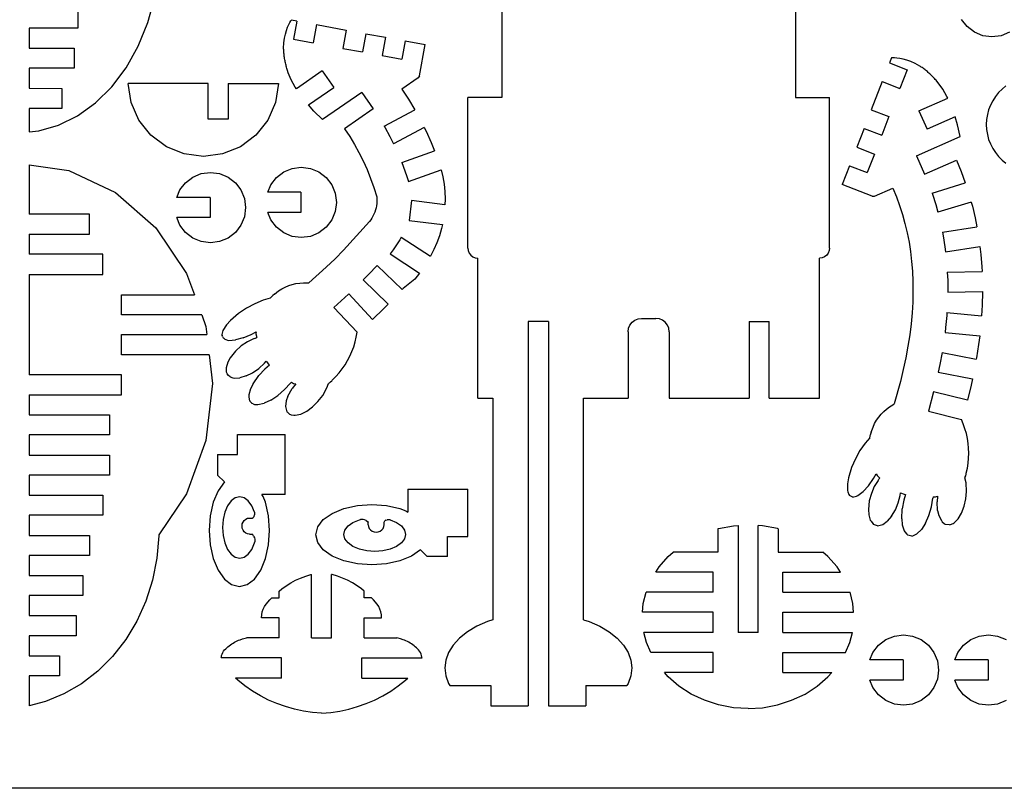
# Model space of a CAD drawing. Extents: x -2556 to 3065, y -2153 to 1951.
# Tile 3 of 10: x -1007 to 759, y -2153 to -774. Entities that reach past the tile are written whole.
import ezdxf

# ---------------------------------------------------------------- set-up
doc = ezdxf.new("R2010")
doc.units = 0
doc.header["$MEASUREMENT"] = 0
doc.layers.get('0').update_dxf_attribs({"linetype": 'CONTINUOUS'})

msp = doc.modelspace()

# ---------------------------------------------------------------- linework, layer by layer
for p, q in [((-142.3, -670), (-142.3, -913.9)), ((384.6, -670.3), (384.6, -913.9)), ((-777, -779.2), (-764.3, -733.9)), ((-902.5, -753.4), (-902.5, -789.4)), ((-522.3, -779.3), (-520.7, -776.6)), ((-520.7, -776.6), (-519.6, -774.9)), ((-509.9, -776.7), (-519.6, -774.9)), ((-509.9, -776.7), (-516, -809.5)), ((692.2, -786.8), (682.2, -773.7)), ((-902.5, -789.4), (-989.8, -789.4)), ((-989.8, -789.4), (-989.8, -825.4)), ((-794.5, -821.6), (-777, -779.2)), ((-530.4, -800.2), (-528.5, -793.6)), ((-528.5, -793.6), (-526.4, -787.9)), ((-526.4, -787.9), (-524.2, -783.1)), ((-524.2, -783.1), (-522.3, -779.3)), ((-474.5, -783.2), (-480.6, -816)), ((-474.5, -783.2), (-421.4, -792.9)), ((-421.4, -792.9), (-427.4, -825.8)), ((705.3, -796.8), (692.2, -786.8)), ((-533.2, -816.1), (-532.1, -807.7)), ((-532.1, -807.7), (-530.4, -800.2)), ((-516, -809.5), (-480.6, -816)), ((-386.2, -799.4), (-392.2, -832.2)), ((-386.2, -799.4), (-350.6, -805.9)), ((-350.6, -805.9), (-356.6, -838.8)), ((720.5, -803.1), (705.3, -796.8)), ((736.8, -805.3), (720.5, -803.1)), ((753.2, -803.1), (736.8, -805.3)), ((768.4, -796.8), (753.2, -803.1)), ((-989.8, -825.4), (-909.4, -825.4)), ((-909.4, -825.4), (-909.4, -861.4)), ((-816.3, -860.4), (-794.5, -821.6)), ((-533.6, -825.3), (-533.2, -816.1)), ((-533.6, -826.6), (-533.6, -825.3)), ((-533.3, -828.6), (-533.6, -826.6)), ((-533.4, -830.5), (-533.3, -828.6)), ((-427.4, -825.8), (-392.2, -832.2)), ((-315.4, -812.4), (-321.5, -845.2)), ((-315.4, -812.4), (-279.8, -818.9)), ((-290.1, -875.2), (-279.8, -818.9)), ((-533.2, -832.5), (-533.4, -830.5)), ((-533.1, -834.4), (-533.2, -832.5)), ((-532.9, -836.3), (-533.1, -834.4)), ((-532.6, -838.3), (-532.9, -836.3)), ((-532.4, -840.2), (-532.6, -838.3)), ((-532.1, -842.2), (-532.4, -840.2)), ((-531.8, -844.1), (-532.1, -842.2)), ((-531.5, -846.1), (-531.8, -844.1)), ((-531.1, -848), (-531.5, -846.1)), ((-356.6, -838.8), (-321.5, -845.2)), ((556.4, -843), (553, -851.9)), ((557.1, -842.9), (556.4, -843)), ((559.1, -842.9), (557.1, -842.9)), ((562.3, -843), (559.1, -842.9)), ((566.5, -843.3), (562.3, -843)), ((571.7, -844), (566.5, -843.3)), ((577.7, -845.2), (571.7, -844)), ((584.3, -847), (577.7, -845.2)), ((591.6, -849.5), (584.3, -847)), ((-909.4, -861.4), (-989.8, -861.4)), ((-989.8, -861.4), (-989.8, -897.4)), ((-842, -894.6), (-816.3, -860.4)), ((-530.7, -850), (-531.1, -848)), ((-530.3, -851.9), (-530.7, -850)), ((-529.8, -853.8), (-530.3, -851.9)), ((-529.3, -855.8), (-529.8, -853.8)), ((-528.8, -857.7), (-529.3, -855.8)), ((-528.3, -859.7), (-528.8, -857.7)), ((-527.7, -861.6), (-528.3, -859.7)), ((-527.2, -863.7), (-527.7, -861.6)), ((-526.7, -865.6), (-527.2, -863.7)), ((553, -851.9), (584.7, -864.2)), ((584.7, -864.2), (571.7, -897.7)), ((599.3, -853), (591.6, -849.5)), ((607.3, -857.4), (599.3, -853)), ((608.5, -858.1), (607.3, -857.4)), ((610.1, -859.4), (608.5, -858.1)), ((611.7, -860.3), (610.1, -859.4)), ((613.3, -861.5), (611.7, -860.3)), ((614.8, -862.6), (613.3, -861.5)), ((616.4, -863.8), (614.8, -862.6)), ((617.9, -865), (616.4, -863.8)), ((619.5, -866.3), (617.9, -865)), ((-525.4, -869.4), (-526.7, -865.6)), ((-519.9, -882), (-525.4, -869.4)), ((-512.7, -895.2), (-519.9, -882)), ((-464.2, -866.2), (-510.7, -898.3)), ((-464.2, -866.2), (-443.8, -895.9)), ((-292.2, -878.8), (-321.5, -899)), ((-290.1, -875.2), (-292.2, -878.8)), ((621, -867.5), (619.5, -866.3)), ((622.5, -868.8), (621, -867.5)), ((623.9, -870.1), (622.5, -868.8)), ((625.4, -871.5), (623.9, -870.1)), ((626.9, -872.8), (625.4, -871.5)), ((628.3, -874.2), (626.9, -872.8)), ((629.7, -875.6), (628.3, -874.2)), ((631.1, -877), (629.7, -875.6)), ((632.5, -878.5), (631.1, -877)), ((633.9, -879.9), (632.5, -878.5)), ((635.2, -881.4), (633.9, -879.9)), ((636.7, -883), (635.2, -881.4)), ((-989.8, -897.4), (-931.5, -897.7)), ((-931.5, -897.7), (-931.5, -933.7)), ((-871.1, -923.6), (-842, -894.6)), ((-669.2, -888.5), (-812.3, -888.5)), ((-806.9, -922.7), (-812.3, -888.5)), ((-669.2, -952.5), (-669.2, -888.5)), ((-633.2, -888.5), (-542.7, -888.5)), ((-633.2, -888.5), (-633.2, -952.5)), ((-542.7, -888.5), (-548.1, -922.7)), ((-510.7, -898.3), (-512.7, -895.2)), ((-489, -927.1), (-443.8, -895.9)), ((-321.5, -899), (-309.5, -917.1)), ((540, -885.4), (520.4, -935.8)), ((540, -885.4), (571.7, -897.7)), ((638.1, -884.4), (636.7, -883)), ((640.6, -887.5), (638.1, -884.4)), ((648.5, -898.8), (640.6, -887.5)), ((656, -911.9), (648.5, -898.8)), ((755, -898.8), (748.7, -905.1)), ((761.9, -893.2), (755, -898.8)), ((-393.3, -904.8), (-463.7, -953.4)), ((-393.3, -904.8), (-372.8, -934.4)), ((-309.5, -917.1), (-298.3, -935.7)), ((-203.4, -1183.9), (-203.4, -913.9)), ((-142.3, -913.9), (-203.4, -913.9)), ((384.6, -913.9), (445.7, -913.9)), ((445.7, -1183.9), (445.7, -913.9)), ((605.9, -938), (657.5, -915.2)), ((657.5, -915.2), (656, -911.9)), ((743, -912.1), (738.2, -919.6)), ((748.7, -905.1), (743, -912.1)), ((-931.5, -933.7), (-989.8, -933.7)), ((-989.8, -933.7), (-989.8, -975.6)), ((-903.1, -946.7), (-871.1, -923.6)), ((-793, -954.3), (-806.9, -922.7)), ((-548.1, -922.7), (-562, -954.3)), ((-479.3, -938.1), (-489, -927.1)), ((-372.8, -934.4), (-424.2, -969.8)), ((-353.4, -965.1), (-298.3, -935.7)), ((520.4, -935.8), (552.1, -948.1)), ((730.9, -936), (728.6, -944.6)), ((734.1, -927.6), (730.9, -936)), ((738.2, -919.6), (734.1, -927.6)), ((-937.2, -963.7), (-903.1, -946.7)), ((-633.2, -952.5), (-669.2, -952.5)), ((-463.7, -953.4), (-479.3, -938.1)), ((552.1, -948.1), (539.2, -981.5)), ((605.9, -938), (620.4, -970.9)), ((670.7, -948.7), (620.4, -970.9)), ((675, -962.8), (670.7, -948.7)), ((727.2, -953.5), (726.7, -962.4)), ((728.6, -944.6), (727.2, -953.5)), ((-972.7, -973.9), (-937.2, -963.7)), ((-771.5, -981.4), (-793, -954.3)), ((-562, -954.3), (-583.5, -981.4)), ((-424.2, -969.8), (-415, -983.7)), ((-353.4, -965.1), (-352.3, -966.9)), ((-352.3, -966.9), (-343.1, -983.7)), ((-281.4, -967.6), (-336.6, -996.9)), ((-281.4, -967.6), (-278, -974.3)), ((507.5, -969.2), (494.4, -1002.9)), ((507.5, -969.2), (539.2, -981.5)), ((679.6, -983.5), (675, -962.8)), ((726.7, -962.4), (727.2, -971.4)), ((-989.8, -975.6), (-972.7, -973.9)), ((-743.8, -1002.1), (-771.5, -981.4)), ((-583.5, -981.4), (-611.2, -1002.1)), ((-415, -983.7), (-406.4, -998)), ((-343.1, -983.7), (-336.6, -996.9)), ((-278, -974.3), (-269.1, -994.3)), ((601.5, -1018.6), (679.8, -984)), ((679.8, -984), (679.6, -983.5)), ((727.2, -971.4), (728.6, -980.2)), ((728.6, -980.2), (730.9, -988.9)), ((730.9, -988.9), (734.1, -997.2)), ((-711.8, -1015.1), (-743.8, -1002.1)), ((-611.2, -1002.1), (-643.2, -1015.1)), ((-406.4, -998), (-398.4, -1012.7)), ((-269.1, -994.3), (-263, -1009.3)), ((494.4, -1002.9), (526.1, -1015.2)), ((734.1, -997.2), (738.2, -1005.2)), ((738.2, -1005.2), (743.1, -1012.7)), ((-677.5, -1019.6), (-711.8, -1015.1)), ((-643.2, -1015.1), (-677.5, -1019.6)), ((-398.4, -1012.7), (-390.9, -1027.7)), ((-321.8, -1030.3), (-263, -1009.3)), ((526.1, -1015.2), (513.2, -1048.5)), ((601.5, -1018.6), (616.1, -1051.5)), ((743.1, -1012.7), (748.7, -1019.7)), ((748.7, -1019.7), (755.1, -1026)), ((-989.8, -1034.4), (-919, -1045)), ((-989.8, -1034.4), (-989.8, -1123.1)), ((-533.5, -1047.2), (-518.2, -1040.9)), ((-518.2, -1040.9), (-501.9, -1038.8)), ((-501.9, -1038.8), (-485.6, -1040.9)), ((-485.6, -1040.9), (-470.3, -1047.2)), ((-390.9, -1027.7), (-383.9, -1043.2)), ((-321.8, -1030.3), (-319.2, -1036.9)), ((-319.2, -1036.9), (-312.5, -1055.5)), ((481.5, -1036.3), (468.4, -1070)), ((481.5, -1036.3), (513.2, -1048.5)), ((616.1, -1051.5), (673.2, -1026.3)), ((673.2, -1026.3), (681.5, -1046.4)), ((755.1, -1026), (762, -1031.6)), ((-919, -1045), (-835.1, -1084.4)), ((-709.5, -1066.6), (-696.4, -1056.6)), ((-696.4, -1056.6), (-681.2, -1050.3)), ((-681.2, -1050.3), (-664.8, -1048.1)), ((-664.8, -1048.1), (-648.5, -1050.3)), ((-648.5, -1050.3), (-633.3, -1056.6)), ((-633.3, -1056.6), (-620.2, -1066.6)), ((-556.6, -1070.3), (-546.5, -1057.2)), ((-546.5, -1057.2), (-533.5, -1047.2)), ((-470.3, -1047.2), (-457.3, -1057.2)), ((-457.3, -1057.2), (-447.2, -1070.3)), ((-383.9, -1043.2), (-377.5, -1059.1)), ((-377.5, -1059.1), (-371.7, -1075.4)), ((-312.5, -1055.5), (-309.8, -1064.2)), ((-309.8, -1064.2), (-250.9, -1043.3)), ((-250.9, -1043.3), (-247.9, -1056.3)), ((-247.9, -1056.3), (-245.7, -1069.4)), ((681.5, -1046.4), (689.1, -1066.8)), ((-719.5, -1079.7), (-709.5, -1066.6)), ((-620.2, -1066.6), (-610.2, -1079.7)), ((-562.2, -1083.9), (-556.6, -1070.3)), ((-447.2, -1070.3), (-440.9, -1085.5)), ((-371.7, -1075.4), (-366.4, -1092.1)), ((-245.7, -1069.4), (-244.4, -1082.7)), ((522.3, -1091), (468.4, -1070)), ((526.4, -1091), (559, -1076.7)), ((559, -1076.7), (565.4, -1092.1)), ((629.4, -1085.3), (689.1, -1066.8)), ((-835.1, -1084.4), (-763, -1147.3)), ((-725.1, -1093.3), (-719.5, -1079.7)), ((-665.5, -1093.3), (-725.1, -1093.3)), ((-665.5, -1093.3), (-665.5, -1129.3)), ((-610.2, -1079.7), (-603.9, -1094.9)), ((-603.9, -1094.9), (-601.7, -1111.3)), ((-502.6, -1083.9), (-562.2, -1083.9)), ((-502.6, -1083.9), (-502.6, -1119.9)), ((-440.9, -1085.5), (-438.8, -1101.9)), ((-366.4, -1092.1), (-366.2, -1096.1)), ((-244.4, -1082.7), (-243.9, -1096.1)), ((522.3, -1091), (526.4, -1091)), ((565.4, -1092.1), (571.2, -1107.7)), ((629.4, -1085.3), (630.1, -1087.2)), ((630.1, -1087.2), (636.1, -1105.5)), ((-601.7, -1111.3), (-603.9, -1127.6)), ((-438.8, -1101.9), (-440.9, -1118.2)), ((-367.8, -1111.8), (-368.8, -1115.6)), ((-367, -1107.9), (-367.8, -1111.8)), ((-366.5, -1104), (-367, -1107.9)), ((-366.2, -1100), (-366.5, -1104)), ((-366.2, -1096.1), (-366.2, -1100)), ((-304.2, -1098.5), (-308.7, -1134.2)), ((-244.2, -1106.2), (-304.2, -1098.5)), ((-243.9, -1096.1), (-244.2, -1106.2)), ((571.2, -1107.7), (576.3, -1123.6)), ((636.1, -1105.5), (640, -1119.7)), ((699.7, -1101.3), (640, -1119.7)), ((699.7, -1101.3), (701.7, -1108.5)), ((701.7, -1108.5), (706.8, -1129.8)), ((-881.8, -1123.1), (-989.8, -1123.1)), ((-881.8, -1159.1), (-881.8, -1123.1)), ((-719.5, -1142.8), (-725.1, -1129.3)), ((-665.5, -1129.3), (-725.1, -1129.3)), ((-603.9, -1127.6), (-610.2, -1142.8)), ((-502.6, -1119.9), (-562.2, -1119.9)), ((-556.6, -1133.4), (-562.2, -1119.9)), ((-440.9, -1118.2), (-447.2, -1133.4)), ((-375.2, -1130), (-377.3, -1133.3)), ((-373.3, -1126.5), (-375.2, -1130)), ((-371.6, -1123), (-373.3, -1126.5)), ((-370.1, -1119.3), (-371.6, -1123)), ((-368.8, -1115.6), (-370.1, -1119.3)), ((576.3, -1123.6), (580.9, -1139.8)), ((706.8, -1129.8), (709.9, -1145.7)), ((-763, -1147.3), (-707.7, -1229.2)), ((-709.5, -1155.9), (-719.5, -1142.8)), ((-610.2, -1142.8), (-620.2, -1155.9)), ((-546.5, -1146.5), (-556.6, -1133.4)), ((-533.5, -1156.6), (-546.5, -1146.5)), ((-457.3, -1146.5), (-470.3, -1156.6)), ((-447.2, -1133.4), (-457.3, -1146.5)), ((-379.7, -1136.5), (-426, -1187.9)), ((-377.3, -1133.3), (-379.7, -1136.5)), ((-308.7, -1134.2), (-248.9, -1141.9)), ((-248.9, -1141.9), (-250.5, -1148.9)), ((580.9, -1139.8), (584.8, -1156.3)), ((648.2, -1155.3), (709.9, -1145.7)), ((-989.8, -1159.1), (-989.8, -1195.1)), ((-989.8, -1159.1), (-881.8, -1159.1)), ((-696.4, -1165.9), (-709.5, -1155.9)), ((-620.2, -1155.9), (-633.3, -1165.9)), ((-518.2, -1162.9), (-533.5, -1156.6)), ((-501.9, -1165), (-518.2, -1162.9)), ((-485.6, -1162.9), (-501.9, -1165)), ((-470.3, -1156.6), (-485.6, -1162.9)), ((-322.6, -1164.4), (-325.4, -1169.1)), ((-322.6, -1164.4), (-270.3, -1198.4)), ((-254.3, -1161.7), (-258.8, -1174.3)), ((-250.5, -1148.9), (-254.3, -1161.7)), ((584.8, -1156.3), (588.1, -1173.1)), ((648.2, -1155.3), (649.6, -1162.2)), ((649.6, -1162.2), (652.6, -1181.7)), ((-681.2, -1172.2), (-696.4, -1165.9)), ((-664.8, -1174.4), (-681.2, -1172.2)), ((-648.5, -1172.2), (-664.8, -1174.4)), ((-633.3, -1165.9), (-648.5, -1172.2)), ((-325.4, -1169.1), (-337.2, -1187.2)), ((-258.8, -1174.3), (-264.2, -1186.5)), ((588.1, -1173.1), (590.8, -1190.2)), ((652.6, -1181.7), (653.7, -1190.9)), ((653.7, -1190.9), (715.4, -1181.3)), ((715.4, -1181.3), (717.1, -1195.3)), ((-857.8, -1195.1), (-989.8, -1195.1)), ((-857.8, -1231.1), (-857.8, -1195.1)), ((-426, -1187.9), (-441.1, -1203.1)), ((-337.2, -1187.2), (-342.2, -1194.5)), ((-342.2, -1194.5), (-289.9, -1228.6)), ((-264.2, -1186.5), (-270.3, -1198.4)), ((-203.4, -1183.9), (-202.8, -1188.5)), ((-202.8, -1188.5), (-201, -1192.9)), ((-201, -1192.9), (-198.1, -1196.6)), ((-198.1, -1196.6), (-194.4, -1199.5)), ((-194.4, -1199.5), (-190, -1201.3)), ((436.7, -1199.5), (432.4, -1201.3)), ((440.5, -1196.6), (436.7, -1199.5)), ((443.3, -1192.9), (440.5, -1196.6)), ((445.1, -1188.5), (443.3, -1192.9)), ((445.7, -1183.9), (445.1, -1188.5)), ((590.8, -1190.2), (592.8, -1207.7)), ((717.1, -1195.3), (718.9, -1217.7)), ((-457.1, -1218.3), (-488.2, -1246.4)), ((-441.1, -1203.1), (-457.1, -1218.3)), ((-365.9, -1215.1), (-381.1, -1231.2)), ((-365.9, -1215.1), (-320.9, -1258.3)), ((-190, -1201.3), (-185.4, -1201.9)), ((-185.4, -1453.3), (-185.4, -1201.9)), ((432.4, -1201.3), (427.7, -1201.9)), ((427.7, -1453.3), (427.7, -1201.9)), ((592.8, -1207.7), (594.3, -1225.5)), ((718.9, -1217.7), (719.2, -1225.7)), ((-989.8, -1231.1), (-857.8, -1231.1)), ((-989.8, -1231.1), (-989.8, -1411.1)), ((-707.7, -1229.2), (-693.6, -1267.8)), ((-381.1, -1231.2), (-390.8, -1241.1)), ((-289.9, -1228.6), (-298.4, -1239.4)), ((594.3, -1225.5), (595.1, -1243.6)), ((656.8, -1227.1), (719.2, -1225.7)), ((656.8, -1227.1), (657.5, -1242)), ((-530.7, -1253.9), (-524.4, -1251.3)), ((-524.4, -1251.3), (-518, -1249.2)), ((-518, -1249.2), (-511.4, -1247.6)), ((-511.4, -1247.6), (-504.7, -1246.6)), ((-504.7, -1246.6), (-497.9, -1246.1)), ((-497.9, -1246.1), (-491.1, -1246.2)), ((-491.1, -1246.2), (-488.2, -1246.4)), ((-390.8, -1241.1), (-345.8, -1284.3)), ((-298.4, -1239.4), (-319.3, -1256.6)), ((595.1, -1243.6), (595.2, -1262.1)), ((657.5, -1242), (657.6, -1262.6)), ((-824.5, -1303.8), (-824.5, -1267.8)), ((-824.5, -1267.8), (-693.6, -1267.8)), ((-557.7, -1274), (-553.3, -1269.6)), ((-553, -1269.1), (-553.3, -1269.6)), ((-550, -1266.5), (-553, -1269.1)), ((-550, -1266.5), (-542.5, -1260.6)), ((-542.5, -1260.6), (-536.7, -1257)), ((-536.7, -1257), (-530.7, -1253.9)), ((-417.1, -1266.5), (-443.6, -1290.3)), ((-416.8, -1266), (-417.1, -1266.5)), ((-374.1, -1311.7), (-416.8, -1266)), ((-319.3, -1256.6), (-320.9, -1258.3)), ((595.2, -1262.1), (594.7, -1280.9)), ((657.6, -1263.1), (720, -1261.7)), ((657.6, -1262.6), (657.6, -1263.1)), ((720, -1263.2), (719.4, -1286.3)), ((720, -1261.7), (720, -1263.2)), ((-585.1, -1283.6), (-600.1, -1291.7)), ((-570.3, -1277.4), (-585.1, -1283.6)), ((-557.7, -1274), (-570.3, -1277.4)), ((-345.8, -1284.3), (-353.8, -1292.3)), ((594.7, -1280.9), (593.6, -1300.1)), ((719.4, -1286.3), (718.3, -1305.3)), ((-680.5, -1303.8), (-824.5, -1303.8)), ((-680.5, -1303.8), (-673, -1324.5)), ((-614.3, -1301.1), (-628.8, -1313.6)), ((-600.1, -1291.7), (-614.3, -1301.1)), ((-443.6, -1290.3), (-401.8, -1334.7)), ((-353.8, -1292.3), (-374.1, -1311.7)), ((593.6, -1300.1), (591.8, -1319.7)), ((655.8, -1304.9), (653.8, -1326.4)), ((656.1, -1299.4), (655.8, -1304.9)), ((656.1, -1299.4), (718.3, -1305.3)), ((-673, -1324.5), (-671.3, -1339.1)), ((-636.3, -1321.7), (-642.5, -1331.6)), ((-628.8, -1313.6), (-636.3, -1321.7)), ((-58.8, -1315.5), (-94.8, -1315.5)), ((-94.8, -1315.5), (-94.8, -2004.6)), ((-58.8, -1315.5), (-58.8, -2004.6)), ((85.1, -1327.7), (87.5, -1321.9)), ((87.5, -1321.9), (91.3, -1316.9)), ((91.3, -1316.9), (96.3, -1313.1)), ((96.3, -1313.1), (102.1, -1310.7)), ((102.1, -1310.7), (108.3, -1309.9)), ((108.3, -1309.9), (134, -1309.9)), ((140.3, -1310.7), (134, -1309.9)), ((146, -1313.1), (140.3, -1310.7)), ((151, -1316.9), (146, -1313.1)), ((154.8, -1321.9), (151, -1316.9)), ((157.2, -1327.7), (154.8, -1321.9)), ((301.2, -1315.5), (337.2, -1315.5)), ((301.2, -1315.5), (301.2, -1453.3)), ((337.2, -1453.3), (337.2, -1315.5)), ((591.8, -1319.7), (589.3, -1339.6)), ((-824.5, -1375.1), (-824.5, -1339.1)), ((-824.5, -1339.1), (-671.3, -1339.1)), ((-643.3, -1334.1), (-644.3, -1339)), ((-644.3, -1339), (-644, -1340.7)), ((-643.4, -1342.3), (-644, -1340.7)), ((-642.5, -1331.6), (-643.3, -1334.1)), ((-606.4, -1344.9), (-591.6, -1338.7)), ((-591.6, -1338.7), (-583.1, -1334.1)), ((-583.1, -1334.1), (-583.3, -1337.8)), ((-583.3, -1337.8), (-581.9, -1344.5)), ((-403.3, -1343.5), (-401.8, -1334.7)), ((84.3, -1333.9), (85.1, -1327.7)), ((84.3, -1333.9), (84.3, -1453.3)), ((158, -1333.9), (157.2, -1327.7)), ((158, -1333.9), (158, -1453.3)), ((589.3, -1339.6), (586.1, -1359.9)), ((653.8, -1326.4), (652.7, -1335.2)), ((652.7, -1335.2), (714.9, -1341.1)), ((714.9, -1341.1), (712.9, -1356.9)), ((-643.4, -1342.3), (-642, -1344.6)), ((-642, -1344.6), (-641.1, -1345.6)), ((-641.1, -1345.6), (-639, -1347.2)), ((-639, -1347.2), (-637.5, -1348.1)), ((-637.5, -1348.1), (-634.3, -1349)), ((-634.3, -1349), (-631.7, -1349.5)), ((-631.7, -1349.5), (-620.1, -1348.6)), ((-606.4, -1344.9), (-620.1, -1348.6)), ((-609.6, -1359.5), (-619.7, -1368.6)), ((-598.3, -1351.8), (-609.6, -1359.5)), ((-586.7, -1346), (-598.3, -1351.8)), ((-586.7, -1346), (-584.2, -1345.2)), ((-584.2, -1345.2), (-581.9, -1344.5)), ((-407.9, -1360.9), (-405.3, -1352.3)), ((-405.3, -1352.3), (-403.3, -1343.5)), ((712.9, -1356.9), (709.2, -1380.9)), ((-667.1, -1375.1), (-824.5, -1375.1)), ((-667.1, -1375.1), (-661.1, -1426.8)), ((-619.7, -1368.6), (-629.4, -1380.7)), ((-418.8, -1385.5), (-414.6, -1377.5)), ((-414.6, -1377.5), (-411, -1369.3)), ((-411, -1369.3), (-407.9, -1360.9)), ((586.1, -1359.9), (582.3, -1380.6)), ((647.5, -1371.1), (643.5, -1392.9)), ((647.5, -1371.1), (708.8, -1383.1)), ((-633.9, -1388.7), (-636.8, -1398.5)), ((-629.4, -1380.7), (-633.9, -1388.7)), ((-578, -1399.6), (-567.8, -1390.5)), ((-567.8, -1390.5), (-564.7, -1386.8)), ((-559, -1393.9), (-567.1, -1400.8)), ((-564.7, -1386.8), (-560.6, -1391.9)), ((-560.6, -1391.9), (-559, -1393.9)), ((-428.5, -1400.5), (-423.4, -1393.1)), ((-423.4, -1393.1), (-418.8, -1385.5)), ((582.3, -1380.6), (577.8, -1401.7)), ((643.5, -1392.9), (640.6, -1406.4)), ((709.2, -1380.9), (708.8, -1383.1)), ((-824.5, -1411.1), (-989.8, -1411.1)), ((-824.5, -1447.1), (-824.5, -1411.1)), ((-636.8, -1398.5), (-636.8, -1401)), ((-636.8, -1401), (-636.4, -1405.9)), ((-636.4, -1405.9), (-635, -1409.3)), ((-632.3, -1412.7), (-635, -1409.3)), ((-629.4, -1414.8), (-632.3, -1412.7)), ((-600.8, -1413.1), (-589.2, -1407.4)), ((-589.2, -1407.4), (-578, -1399.6)), ((-588.3, -1427.1), (-578, -1412.4)), ((-567.1, -1400.8), (-578, -1412.4)), ((-440, -1414.3), (-434, -1407.6)), ((-434, -1407.6), (-428.5, -1400.5)), ((577.8, -1401.7), (572.6, -1423.1)), ((640.6, -1406.4), (701.8, -1418.4)), ((-661.1, -1426.8), (-673, -1529.2)), ((-629.4, -1414.8), (-624.7, -1416.4)), ((-624.7, -1416.4), (-622.3, -1417)), ((-622.3, -1417), (-612.1, -1416.4)), ((-600.8, -1413.1), (-612.1, -1416.4)), ((-588.3, -1427.1), (-593, -1436.4)), ((-531.9, -1437.8), (-521, -1426.3)), ((-519.7, -1424.4), (-521, -1426.3)), ((-519.7, -1424.4), (-515.7, -1426.5)), ((-511.9, -1427.4), (-518.4, -1435.7)), ((-515.7, -1426.5), (-511.9, -1427.4)), ((-456.1, -1434.8), (-453.2, -1426.5)), ((-453.2, -1426.5), (-452.8, -1426.2)), ((-452.8, -1426.2), (-451.6, -1425.3)), ((-451.6, -1425.3), (-449.8, -1423.9)), ((-449.8, -1423.9), (-447.4, -1421.9)), ((-447.4, -1421.9), (-446.4, -1420.6)), ((-446.4, -1420.6), (-440, -1414.3)), ((572.6, -1423.1), (561.6, -1463.5)), ((699.5, -1429.5), (692.8, -1456.8)), ((701.8, -1418.4), (699.5, -1429.5)), ((-989.8, -1447.1), (-824.5, -1447.1)), ((-989.8, -1447.1), (-989.8, -1483.1)), ((-593, -1436.4), (-596, -1447.3)), ((-596, -1447.3), (-595.9, -1450)), ((-556.5, -1456.4), (-544, -1448.1)), ((-544, -1448.1), (-531.9, -1437.8)), ((-525.9, -1449.4), (-518.4, -1435.7)), ((-463.5, -1448.4), (-456.1, -1434.8)), ((632.2, -1442), (622.8, -1476.3)), ((632.3, -1441.5), (632.2, -1442)), ((692.8, -1456.8), (632.3, -1441.5)), ((-595.9, -1450), (-595.4, -1455.2)), ((-595.4, -1455.2), (-595, -1456.6)), ((-595, -1456.6), (-594.2, -1458.3)), ((-594.2, -1458.3), (-594.1, -1458.6)), ((-594.1, -1458.6), (-593.2, -1459.8)), ((-593.2, -1459.8), (-592.1, -1460.8)), ((-592.1, -1460.8), (-591, -1461.8)), ((-589.8, -1462.6), (-591, -1461.8)), ((-588.5, -1463.3), (-589.8, -1462.6)), ((-588.5, -1463.3), (-587.1, -1463.9)), ((-587.1, -1463.9), (-585.7, -1464.3)), ((-585.7, -1464.3), (-584.2, -1464.5)), ((-584.2, -1464.5), (-582.7, -1464.6)), ((-582.7, -1464.6), (-581.2, -1464.6)), ((-581.2, -1464.6), (-579.8, -1464.4)), ((-579.8, -1464.4), (-568.7, -1461.9)), ((-556.5, -1456.4), (-568.7, -1461.9)), ((-528.9, -1458), (-530.2, -1468.1)), ((-525.9, -1449.4), (-528.9, -1458)), ((-481.7, -1468.7), (-472, -1459.1)), ((-472, -1459.1), (-463.5, -1448.4)), ((-185.4, -1453.3), (-158.2, -1453.3)), ((-158.2, -1453.3), (-158.2, -1850.4)), ((4.5, -1850.4), (4.5, -1453.3)), ((4.5, -1453.3), (84.3, -1453.3)), ((158, -1453.3), (301.2, -1453.3)), ((337.2, -1453.3), (427.7, -1453.3)), ((553.2, -1468.5), (559, -1464.9)), ((559, -1464.9), (561.6, -1463.5)), ((-989.8, -1483.1), (-845.8, -1483.1)), ((-845.8, -1483.1), (-845.8, -1519.1)), ((-530.2, -1468.1), (-529.7, -1470.6)), ((-529.7, -1470.6), (-528.5, -1475.4)), ((-528.5, -1475.4), (-527.7, -1477.4)), ((-527.7, -1477.4), (-527.4, -1477.8)), ((-522.8, -1481.8), (-527.4, -1477.8)), ((-522.8, -1481.8), (-521.4, -1482.6)), ((-521.4, -1482.6), (-520.1, -1482.9)), ((-520.1, -1482.9), (-515.1, -1483.7)), ((-512.7, -1483.8), (-502.7, -1481.5)), ((-502.7, -1481.5), (-492.2, -1476.4)), ((-492.2, -1476.4), (-481.7, -1468.7)), ((533.7, -1487.2), (538, -1481.9)), ((538, -1481.9), (542.7, -1477)), ((542.7, -1477), (547.8, -1472.5)), ((547.8, -1472.5), (553.2, -1468.5)), ((622.8, -1476.3), (682, -1491.1)), ((-515.1, -1483.7), (-512.7, -1483.8)), ((523.6, -1504.8), (526.5, -1498.6)), ((526.5, -1498.6), (529.9, -1492.8)), ((529.9, -1492.8), (533.7, -1487.2)), ((685.5, -1499.3), (682, -1491.1)), ((688.5, -1507.8), (685.5, -1499.3)), ((-616.1, -1518.3), (-531, -1518.3)), ((-616.1, -1554.3), (-616.1, -1518.3)), ((-531, -1625.9), (-531, -1518.3)), ((518, -1524.3), (519.3, -1518.2)), ((520.4, -1513.8), (519.3, -1517.6)), ((519.3, -1517.6), (519.3, -1518.2)), ((520.4, -1513.8), (523.6, -1504.8)), ((691, -1516.4), (688.5, -1507.8)), ((692.9, -1525.2), (691, -1516.4)), ((-845.8, -1519.1), (-989.8, -1519.1)), ((-989.8, -1519.1), (-989.8, -1555.1)), ((-673, -1529.2), (-707.7, -1624.5)), ((509.2, -1533.9), (500.1, -1547.1)), ((518, -1524.3), (509.2, -1533.9)), ((694.3, -1534.1), (692.9, -1525.2)), ((695.1, -1543), (694.3, -1534.1)), ((500.1, -1547.1), (491.9, -1562.1)), ((695.4, -1552), (695.1, -1543)), ((695.1, -1560.9), (695.4, -1552)), ((-989.8, -1555.1), (-845.8, -1555.1)), ((-845.8, -1555.1), (-845.8, -1591.1)), ((-652.1, -1554.3), (-616.1, -1554.3)), ((-652.1, -1554.3), (-652.1, -1591.3)), ((491.9, -1562.1), (485.1, -1577.7)), ((692.8, -1578.7), (694.3, -1569.9)), ((694.3, -1569.9), (695.1, -1560.9)), ((485.1, -1577.7), (479.6, -1596)), ((524.5, -1597.1), (529.1, -1588.6)), ((529.1, -1588.6), (530.9, -1591.8)), ((689.8, -1592.1), (690.7, -1589.1)), ((690.7, -1589.1), (690.9, -1587.5)), ((690.9, -1587.5), (692.8, -1578.7)), ((-845.8, -1591.1), (-989.8, -1591.1)), ((-989.8, -1591.1), (-989.8, -1627.1)), ((-652.1, -1591.3), (-639.9, -1603)), ((-639.9, -1603), (-651.2, -1619)), ((479.6, -1596), (477.7, -1606.9)), ((477.7, -1606.9), (477.7, -1618.6)), ((515.4, -1610.3), (524.5, -1597.1)), ((532.5, -1600.5), (525.9, -1611.7)), ((530.9, -1591.8), (535.8, -1596.7)), ((532.5, -1600.5), (534.2, -1598.5)), ((534.2, -1598.5), (535.8, -1596.7)), ((688.4, -1596.1), (688.6, -1595.6)), ((690.4, -1604.7), (688.4, -1596.1)), ((688.6, -1595.6), (689, -1594.3)), ((689, -1594.3), (689.8, -1592.1)), ((691.5, -1620.2), (690.4, -1604.7)), ((-707.7, -1624.5), (-757.3, -1697.9)), ((-651.2, -1619), (-659.8, -1639.8)), ((-311, -1616.1), (-311, -1657.8)), ((-311, -1616.1), (-203.4, -1616.1)), ((-203.4, -1701.3), (-203.4, -1616.1)), ((477.7, -1618.6), (478.5, -1621.1)), ((478.5, -1621.1), (480.3, -1625.8)), ((496.5, -1627.8), (505.8, -1620.7)), ((515.4, -1610.3), (505.8, -1620.7)), ((520.6, -1624.2), (516.9, -1637.4)), ((525.9, -1611.7), (520.6, -1624.2)), ((572.5, -1627.8), (573.1, -1623)), ((573.1, -1623), (579.3, -1625.1)), ((690.2, -1633.7), (691.5, -1620.2)), ((-989.8, -1627.1), (-857.8, -1627.1)), ((-857.8, -1627.1), (-857.8, -1663.1)), ((-659.8, -1639.8), (-665.2, -1664.1)), ((-627.7, -1637.3), (-634, -1646.1)), ((-620.3, -1631.8), (-627.7, -1637.3)), ((-612.4, -1629.9), (-620.3, -1631.8)), ((-604.5, -1631.8), (-612.4, -1629.9)), ((-597.1, -1637.3), (-604.5, -1631.8)), ((-590.8, -1646.1), (-597.1, -1637.3)), ((-531, -1625.9), (-572.6, -1625.9)), ((-570.3, -1629.4), (-572.6, -1625.9)), ((-566, -1639.8), (-570.3, -1629.4)), ((-560.5, -1664.1), (-566, -1639.8)), ((480.3, -1625.8), (481.3, -1627.6)), ((487.2, -1630.6), (481.3, -1627.6)), ((487.2, -1630.6), (489.3, -1630.2)), ((489.3, -1630.2), (494.1, -1628.8)), ((494.1, -1628.8), (496.5, -1627.8)), ((516.9, -1637.4), (515.4, -1652.8)), ((563.6, -1653.5), (568.9, -1641)), ((568.9, -1641), (572.5, -1627.8)), ((578.6, -1636.1), (575.7, -1651.7)), ((581.7, -1625.8), (578.6, -1636.1)), ((579.3, -1625.1), (581.7, -1625.8)), ((628.2, -1648.2), (631.1, -1632.6)), ((631.3, -1630.3), (631.1, -1632.6)), ((631.3, -1630.3), (635.7, -1629.9)), ((635.7, -1629.9), (639.4, -1628.6)), ((639.4, -1628.6), (638.4, -1639.2)), ((639.5, -1654.6), (638.4, -1639.2)), ((687.1, -1647), (690.2, -1633.7)), ((-638.9, -1657.5), (-642, -1670.8)), ((-634, -1646.1), (-638.9, -1657.5)), ((-585.9, -1657.5), (-590.8, -1646.1)), ((-585.9, -1657.5), (-585.9, -1662.5)), ((-462.5, -1670.9), (-446.5, -1659.7)), ((-446.5, -1659.7), (-425.6, -1651.1)), ((-425.6, -1651.1), (-401.3, -1645.7)), ((-401.3, -1645.7), (-375.3, -1643.8)), ((-375.3, -1643.8), (-349.2, -1645.7)), ((-349.2, -1645.7), (-324.9, -1651.1)), ((-324.9, -1651.1), (-314.5, -1655.4)), ((-314.5, -1655.4), (-311, -1657.8)), ((515.4, -1652.8), (515.9, -1662)), ((556.9, -1664.7), (563.6, -1653.5)), ((575, -1669.6), (575.7, -1651.7)), ((623.6, -1663.3), (628.2, -1648.2)), ((639.5, -1654.6), (641.6, -1663.6)), ((676.4, -1669.2), (682.5, -1659.1)), ((682.5, -1659.1), (687.1, -1647)), ((-857.8, -1663.1), (-989.8, -1663.1)), ((-989.8, -1663.1), (-989.8, -1699.1)), ((-665.2, -1664.1), (-667, -1690.2)), ((-642, -1670.8), (-643, -1685.1)), ((-607.7, -1678.7), (-606.4, -1675.2)), ((-606.4, -1675.2), (-604.3, -1672.2)), ((-604.3, -1672.2), (-601.6, -1669.9)), ((-601.6, -1669.9), (-598.4, -1668.5)), ((-598.4, -1668.5), (-595, -1668)), ((-595, -1668), (-590.3, -1668)), ((-590.3, -1668), (-588.1, -1666.9)), ((-586.7, -1665.1), (-588.1, -1666.9)), ((-586.7, -1665.1), (-585.9, -1662.5)), ((-558.7, -1690.2), (-560.5, -1664.1)), ((-472.5, -1684), (-462.5, -1670.9)), ((-418, -1682.2), (-409.3, -1675.9)), ((-409.3, -1675.9), (-397.8, -1671)), ((-397.8, -1671), (-395.8, -1670.5)), ((-391.2, -1670.5), (-395.8, -1670.5)), ((-388.6, -1671), (-391.2, -1670.5)), ((-385.4, -1672.6), (-388.6, -1671)), ((-385.4, -1672.6), (-383.4, -1674.2)), ((-383.4, -1674.2), (-382.1, -1675.9)), ((-382.1, -1680.1), (-382.1, -1675.9)), ((-353.1, -1675.4), (-352, -1673.2)), ((-353.1, -1680.1), (-353.1, -1675.4)), ((-350.2, -1671.8), (-352, -1673.2)), ((-350.2, -1671.8), (-347.6, -1671)), ((-342.6, -1671), (-347.6, -1671)), ((-342.6, -1671), (-331.2, -1675.9)), ((-331.2, -1675.9), (-322.4, -1682.2)), ((515.9, -1662), (518.7, -1671.8)), ((518.7, -1671.8), (520, -1673.9)), ((520, -1673.9), (523.1, -1677.8)), ((540.9, -1679.5), (549.2, -1673.5)), ((556.9, -1664.7), (549.2, -1673.5)), ((575, -1669.6), (576.1, -1680)), ((617.6, -1677.1), (610.3, -1688.3)), ((617.6, -1677.1), (623.6, -1663.3)), ((641.6, -1663.6), (646.1, -1672.7)), ((646.1, -1672.7), (647.8, -1674.6)), ((647.8, -1674.6), (651.4, -1677.9)), ((662.6, -1679.7), (667.1, -1677.7)), ((667.1, -1677.7), (669.3, -1676.5)), ((669.3, -1676.5), (676.4, -1669.2)), ((-667, -1690.2), (-665.2, -1716.2)), ((-643, -1685.1), (-642, -1699.4)), ((-608.2, -1682.5), (-607.7, -1678.7)), ((-607.7, -1686.2), (-608.2, -1682.5)), ((-606.4, -1689.7), (-607.7, -1686.2)), ((-604.3, -1692.7), (-606.4, -1689.7)), ((-601.6, -1695), (-604.3, -1692.7)), ((-598.4, -1696.5), (-601.6, -1695)), ((-560.5, -1716.2), (-558.7, -1690.2)), ((-476, -1698), (-472.5, -1684)), ((-425.4, -1697.5), (-423.6, -1689.6)), ((-423.6, -1689.6), (-418, -1682.2)), ((-382.1, -1680.1), (-381.6, -1683.5)), ((-381.6, -1683.5), (-380.1, -1686.7)), ((-380.1, -1686.7), (-377.8, -1689.4)), ((-377.8, -1689.4), (-374.8, -1691.5)), ((-374.8, -1691.5), (-371.3, -1692.9)), ((-371.3, -1692.9), (-367.6, -1693.3)), ((-367.6, -1693.3), (-363.8, -1692.9)), ((-363.8, -1692.9), (-360.3, -1691.5)), ((-360.3, -1691.5), (-357.3, -1689.4)), ((-357.3, -1689.4), (-355, -1686.7)), ((-355, -1686.7), (-353.6, -1683.5)), ((-353.6, -1683.5), (-353.1, -1680.1)), ((-322.4, -1682.2), (-316.9, -1689.6)), ((-316.9, -1689.6), (-315, -1697.5)), ((245.4, -1687.2), (246.7, -1686.8)), ((245.4, -1687.2), (245.4, -1729.1)), ((246.7, -1686.8), (273.4, -1681.8)), ((273.4, -1681.8), (281.4, -1681.3)), ((281.4, -1681.3), (281.4, -1873.1)), ((325.4, -1681.8), (317.4, -1681.3)), ((317.4, -1873.1), (317.4, -1681.3)), ((352.1, -1686.8), (325.4, -1681.8)), ((353.4, -1687.2), (352.1, -1686.8)), ((353.4, -1687.2), (353.4, -1729.1)), ((523.1, -1677.8), (524.6, -1679.4)), ((531.6, -1681.8), (524.6, -1679.4)), ((531.6, -1681.8), (533.7, -1681.5)), ((533.7, -1681.5), (538.6, -1680.3)), ((538.6, -1680.3), (540.9, -1679.5)), ((576.1, -1680), (579.4, -1690.8)), ((579.4, -1690.8), (580.9, -1693)), ((580.9, -1693), (584.2, -1697.1)), ((602.3, -1696.4), (610.3, -1688.3)), ((651.4, -1677.9), (653.2, -1679.2)), ((653.2, -1679.2), (653.7, -1679.4)), ((660.5, -1680.4), (653.7, -1679.4)), ((660.5, -1680.4), (662.6, -1679.7)), ((-989.8, -1699.1), (-881.8, -1699.1)), ((-881.8, -1699.1), (-881.8, -1735.1)), ((-757.2, -1700), (-760.8, -1740)), ((-757.3, -1697.9), (-757.2, -1700)), ((-642, -1699.4), (-638.9, -1712.7)), ((-638.9, -1712.7), (-634, -1724.2)), ((-595, -1697), (-598.4, -1696.5)), ((-595, -1697), (-590.8, -1697)), ((-589, -1698.3), (-590.8, -1697)), ((-590.8, -1724.2), (-585.9, -1712.7)), ((-587.4, -1700.3), (-589, -1698.3)), ((-587.4, -1700.3), (-585.9, -1703.5)), ((-585.9, -1703.5), (-585.4, -1706.1)), ((-585.9, -1712.7), (-585.4, -1710.7)), ((-585.4, -1706.1), (-585.4, -1710.7)), ((-472.5, -1712), (-476, -1698)), ((-462.5, -1725.1), (-472.5, -1712)), ((-423.6, -1705.4), (-425.4, -1697.5)), ((-418, -1712.8), (-423.6, -1705.4)), ((-409.3, -1719.2), (-418, -1712.8)), ((-322.4, -1712.8), (-331.2, -1719.2)), ((-316.9, -1705.4), (-322.4, -1712.8)), ((-315, -1697.5), (-316.9, -1705.4)), ((-239.4, -1737.3), (-239.4, -1701.3)), ((-239.4, -1701.3), (-203.4, -1701.3)), ((584.2, -1697.1), (585.8, -1698.6)), ((593, -1700.4), (585.8, -1698.6)), ((593, -1700.4), (595.2, -1699.8)), ((595.2, -1699.8), (600, -1697.6)), ((600, -1697.6), (602.3, -1696.4)), ((-665.2, -1716.2), (-659.8, -1740.5)), ((-634, -1724.2), (-627.7, -1732.9)), ((-597.1, -1732.9), (-590.8, -1724.2)), ((-566, -1740.5), (-560.5, -1716.2)), ((-446.5, -1736.3), (-462.5, -1725.1)), ((-397.8, -1724), (-409.3, -1719.2)), ((-384.5, -1727.1), (-397.8, -1724)), ((-370.2, -1728.1), (-384.5, -1727.1)), ((-355.9, -1727.1), (-370.2, -1728.1)), ((-342.6, -1724), (-355.9, -1727.1)), ((-331.2, -1719.2), (-342.6, -1724)), ((-288.1, -1725.1), (-304.1, -1736.3)), ((-276.4, -1737.3), (-288.1, -1725.1)), ((156.1, -1737), (165.2, -1729.1)), ((245.4, -1729.1), (165.2, -1729.1)), ((353.4, -1729.1), (433.6, -1729.1)), ((442.7, -1737), (433.6, -1729.1)), ((-881.8, -1735.1), (-989.8, -1735.1)), ((-989.8, -1735.1), (-989.8, -1771.1)), ((-760.8, -1740), (-768.6, -1779.3)), ((-659.8, -1740.5), (-651.2, -1761.4)), ((-627.7, -1732.9), (-620.3, -1738.5)), ((-620.3, -1738.5), (-612.4, -1740.3)), ((-612.4, -1740.3), (-604.5, -1738.5)), ((-604.5, -1738.5), (-597.1, -1732.9)), ((-574.6, -1761.4), (-566, -1740.5)), ((-425.6, -1744.9), (-446.5, -1736.3)), ((-401.3, -1750.3), (-425.6, -1744.9)), ((-324.9, -1744.9), (-349.2, -1750.3)), ((-304.1, -1736.3), (-324.9, -1744.9)), ((-239.4, -1737.3), (-276.4, -1737.3)), ((139.7, -1755.8), (156.1, -1737)), ((459.1, -1755.8), (442.7, -1737)), ((-651.2, -1761.4), (-639.9, -1777.4)), ((-585.8, -1777.4), (-574.6, -1761.4)), ((-375.3, -1752.1), (-401.3, -1750.3)), ((-349.2, -1750.3), (-375.3, -1752.1)), ((133.8, -1765.1), (139.7, -1755.8)), ((237.1, -1765.1), (133.8, -1765.1)), ((237.1, -1801.1), (237.1, -1765.1)), ((361.7, -1801.1), (361.7, -1765.1)), ((361.7, -1765.1), (465, -1765.1)), ((465, -1765.1), (459.1, -1755.8)), ((-989.8, -1771.1), (-893.8, -1771.1)), ((-893.8, -1771.1), (-893.8, -1807.1)), ((-768.6, -1779.3), (-780.7, -1817.1)), ((-639.9, -1777.4), (-626.9, -1787.4)), ((-598.8, -1787.4), (-585.8, -1777.4)), ((-520.7, -1784.3), (-512, -1779.7)), ((-512, -1779.7), (-503.1, -1775.7)), ((-503.1, -1775.7), (-494, -1772.3)), ((-494, -1772.3), (-484.6, -1769.5)), ((-484.6, -1769.5), (-483.5, -1769.2)), ((-483.5, -1883), (-483.5, -1769.2)), ((-446.3, -1769.5), (-447.5, -1769.2)), ((-447.5, -1883), (-447.5, -1769.2)), ((-437, -1772.3), (-446.3, -1769.5)), ((-427.8, -1775.7), (-437, -1772.3)), ((-418.9, -1779.7), (-427.8, -1775.7)), ((-410.3, -1784.3), (-418.9, -1779.7)), ((-626.9, -1787.4), (-612.9, -1790.9)), ((-612.9, -1790.9), (-598.8, -1787.4)), ((-541.8, -1798.9), (-537, -1795.1)), ((-541.8, -1811), (-541.8, -1798.9)), ((-537, -1795.1), (-529, -1789.4)), ((-529, -1789.4), (-520.7, -1784.3)), ((-401.9, -1789.4), (-410.3, -1784.3)), ((-394, -1795.1), (-401.9, -1789.4)), ((-389.1, -1798.9), (-394, -1795.1)), ((-389.1, -1811), (-389.1, -1798.9)), ((111.3, -1821.5), (116.4, -1801.1)), ((237.1, -1801.1), (116.4, -1801.1)), ((361.7, -1801.1), (482.4, -1801.1)), ((487.5, -1821.5), (482.4, -1801.1)), ((-893.8, -1807.1), (-989.8, -1807.1)), ((-989.8, -1807.1), (-989.8, -1843.1)), ((-780.7, -1817.1), (-796.9, -1852.9)), ((-564.8, -1822.4), (-558.5, -1814.9)), ((-558.5, -1814.9), (-554.9, -1811)), ((-554.9, -1811), (-541.8, -1811)), ((-376.1, -1811), (-389.1, -1811)), ((-372.4, -1814.9), (-376.1, -1811)), ((-366.1, -1822.4), (-372.4, -1814.9)), ((-572.8, -1841.6), (-571.8, -1836.4)), ((-571.8, -1836.4), (-570.1, -1831.4)), ((-570.1, -1831.4), (-567.8, -1826.7)), ((-567.8, -1826.7), (-564.8, -1822.4)), ((-363.1, -1826.7), (-366.1, -1822.4)), ((-360.8, -1831.4), (-363.1, -1826.7)), ((-359.1, -1836.4), (-360.8, -1831.4)), ((-358.2, -1841.6), (-359.1, -1836.4)), ((110, -1837.1), (111.3, -1821.5)), ((488.8, -1837.1), (487.5, -1821.5)), ((-989.8, -1843.1), (-905.8, -1843.1)), ((-905.8, -1843.1), (-905.8, -1879.1)), ((-796.9, -1852.9), (-816.9, -1886.1)), ((-573, -1846.9), (-572.8, -1841.6)), ((-541.8, -1846.9), (-573, -1846.9)), ((-541.8, -1883), (-541.8, -1846.9)), ((-389.1, -1883), (-389.1, -1846.9)), ((-389.1, -1846.9), (-357.9, -1846.9)), ((-357.9, -1846.9), (-358.2, -1841.6)), ((-168, -1853.6), (-187, -1862)), ((-158.2, -1850.4), (-168, -1853.6)), ((4.5, -1850.4), (14.3, -1853.6)), ((14.3, -1853.6), (33.4, -1862)), ((237.1, -1837.1), (110, -1837.1)), ((237.1, -1873.1), (237.1, -1837.1)), ((361.7, -1873.1), (361.7, -1837.1)), ((361.7, -1837.1), (488.8, -1837.1)), ((-187, -1862), (-203.8, -1872)), ((33.4, -1862), (50.2, -1872)), ((-905.8, -1879.1), (-989.8, -1879.1)), ((-989.8, -1879.1), (-989.8, -1915.2)), ((-816.9, -1886.1), (-840.3, -1916.2)), ((-621.9, -1890.9), (-619.4, -1889.6)), ((-619.4, -1889.6), (-616.9, -1888.4)), ((-616.9, -1888.4), (-614.3, -1887.3)), ((-614.3, -1887.3), (-611.6, -1886.3)), ((-611.6, -1886.3), (-607.1, -1884.9)), ((-607.1, -1884.9), (-602.6, -1883.7)), ((-602.6, -1883.7), (-600.1, -1883)), ((-541.8, -1883), (-600.1, -1883)), ((-483.5, -1883), (-447.5, -1883)), ((-389.1, -1883), (-330.8, -1883)), ((-328.4, -1883.7), (-330.8, -1883)), ((-323.8, -1884.9), (-328.4, -1883.7)), ((-319.3, -1886.3), (-323.8, -1884.9)), ((-316.7, -1887.3), (-319.3, -1886.3)), ((-314.1, -1888.4), (-316.7, -1887.3)), ((-311.5, -1889.6), (-314.1, -1888.4)), ((-309.1, -1890.9), (-311.5, -1889.6)), ((-218.1, -1883.4), (-229.5, -1895.8)), ((-203.8, -1872), (-218.1, -1883.4)), ((50.2, -1872), (64.4, -1883.4)), ((64.4, -1883.4), (75.8, -1895.8)), ((237.1, -1873.1), (112.3, -1873.1)), ((117.1, -1891.4), (112.3, -1873.1)), ((317.4, -1873.1), (281.4, -1873.1)), ((361.7, -1873.1), (486.5, -1873.1)), ((481.7, -1891.4), (486.5, -1873.1)), ((533.5, -1896), (546.6, -1885.9)), ((546.6, -1885.9), (561.8, -1879.6)), ((561.8, -1879.6), (578.1, -1877.5)), ((578.1, -1877.5), (594.5, -1879.6)), ((594.5, -1879.6), (609.7, -1885.9)), ((609.7, -1885.9), (622.8, -1896)), ((685.9, -1896), (699, -1885.9)), ((699, -1885.9), (714.2, -1879.6)), ((714.2, -1879.6), (730.5, -1877.5)), ((730.5, -1877.5), (746.9, -1879.6)), ((746.9, -1879.6), (762.1, -1885.9)), ((-642.7, -1909.4), (-641.2, -1906.9)), ((-641.2, -1906.9), (-639.4, -1904.7)), ((-639.4, -1904.7), (-637.5, -1902.7)), ((-637.5, -1902.7), (-635.5, -1900.7)), ((-635.5, -1900.7), (-633.4, -1898.8)), ((-633.4, -1898.8), (-631.2, -1897.1)), ((-631.2, -1897.1), (-629, -1895.4)), ((-629, -1895.4), (-626.7, -1893.8)), ((-626.7, -1893.8), (-624.3, -1892.3)), ((-624.3, -1892.3), (-621.9, -1890.9)), ((-306.6, -1892.3), (-309.1, -1890.9)), ((-304.3, -1893.8), (-306.6, -1892.3)), ((-302, -1895.4), (-304.3, -1893.8)), ((-299.7, -1897.1), (-302, -1895.4)), ((-297.6, -1898.8), (-299.7, -1897.1)), ((-295.5, -1900.7), (-297.6, -1898.8)), ((-293.5, -1902.7), (-295.5, -1900.7)), ((-291.5, -1904.7), (-293.5, -1902.7)), ((-289.7, -1906.9), (-291.5, -1904.7)), ((-288.2, -1909.4), (-289.7, -1906.9)), ((-229.5, -1895.8), (-237.8, -1909)), ((75.8, -1895.8), (84.1, -1909)), ((124.8, -1909.1), (117.1, -1891.4)), ((474, -1909.1), (481.7, -1891.4)), ((523.4, -1909), (533.5, -1896)), ((622.8, -1896), (632.8, -1909)), ((675.8, -1909), (685.9, -1896)), ((-989.8, -1915.2), (-935.8, -1915.2)), ((-935.8, -1915.2), (-935.8, -1951.2)), ((-840.3, -1916.2), (-866.8, -1942.8)), ((-645.5, -1919), (-645.3, -1917.6)), ((-537.5, -1919), (-645.5, -1919)), ((-645.3, -1917.6), (-644.8, -1914.7)), ((-644.8, -1914.7), (-643.9, -1912)), ((-643.9, -1912), (-642.7, -1909.4)), ((-537.5, -1955), (-537.5, -1919)), ((-393.5, -1955), (-393.5, -1919)), ((-393.5, -1919), (-285.4, -1919)), ((-287, -1912), (-288.2, -1909.4)), ((-286.1, -1914.7), (-287, -1912)), ((-285.6, -1917.6), (-286.1, -1914.7)), ((-285.4, -1919), (-285.6, -1917.6)), ((-242.8, -1922.8), (-244.5, -1936.9)), ((-237.8, -1909), (-242.8, -1922.8)), ((84.1, -1909), (89.2, -1922.8)), ((89.2, -1922.8), (90.9, -1936.9)), ((237.1, -1909.1), (124.8, -1909.1)), ((237.1, -1945.1), (237.1, -1909.1)), ((361.7, -1945.1), (361.7, -1909.1)), ((361.7, -1909.1), (474, -1909.1)), ((517.8, -1922.6), (523.4, -1909)), ((577.4, -1922.6), (517.8, -1922.6)), ((577.4, -1922.6), (577.4, -1958.6)), ((632.8, -1909), (639.1, -1924.2)), ((639.1, -1924.2), (641.2, -1940.6)), ((670.2, -1922.6), (675.8, -1909)), ((729.8, -1922.6), (670.2, -1922.6)), ((729.8, -1922.6), (729.8, -1958.6)), ((-244.5, -1936.9), (-242.8, -1951)), ((90.9, -1936.9), (89.2, -1951)), ((641.2, -1940.6), (639.1, -1956.9)), ((-935.8, -1951.2), (-989.8, -1951.1)), ((-989.8, -1951.1), (-989.8, -2004.6)), ((-866.8, -1942.8), (-896.1, -1965.4)), ((-537.5, -1955), (-620.1, -1955)), ((-615.8, -1959), (-620.1, -1955)), ((-602.9, -1969.2), (-615.8, -1959)), ((-393.5, -1955), (-310.8, -1955)), ((-328.1, -1969.2), (-315.2, -1959)), ((-315.2, -1959), (-310.8, -1955)), ((-242.8, -1951), (-237.8, -1964.9)), ((89.2, -1951), (84.1, -1964.9)), ((237.1, -1945.1), (149.3, -1945.1)), ((156.1, -1952.9), (149.3, -1945.1)), ((175.4, -1969.6), (156.1, -1952.9)), ((361.7, -1945.1), (449.5, -1945.1)), ((423.4, -1969.6), (442.7, -1952.9)), ((442.7, -1952.9), (449.5, -1945.1)), ((577.4, -1958.6), (517.8, -1958.6)), ((523.4, -1972.2), (517.8, -1958.6)), ((639.1, -1956.9), (632.8, -1972.2)), ((729.8, -1958.6), (670.2, -1958.6)), ((675.8, -1972.2), (670.2, -1958.6)), ((-896.1, -1965.4), (-927.6, -1983.6)), ((-589.3, -1978.5), (-602.9, -1969.2)), ((-341.6, -1978.5), (-328.1, -1969.2)), ((-237.8, -1964.9), (-235.4, -1968.6)), ((-235.4, -1968.6), (-162.2, -1968.6)), ((-162.2, -1968.6), (-162.2, -2004.6)), ((8.5, -1968.6), (81.8, -1968.6)), ((8.5, -1968.6), (8.5, -2004.6)), ((84.1, -1964.9), (81.8, -1968.6)), ((197.2, -1983.7), (175.4, -1969.6)), ((401.6, -1983.7), (423.4, -1969.6)), ((533.5, -1985.2), (523.4, -1972.2)), ((632.8, -1972.2), (622.8, -1985.2)), ((685.9, -1985.2), (675.8, -1972.2)), ((-927.6, -1983.6), (-960.8, -1997.2)), ((-575.2, -1986.9), (-589.3, -1978.5)), ((-560.6, -1994.4), (-575.2, -1986.9)), ((-545.5, -2000.8), (-560.6, -1994.4)), ((-385.4, -2000.8), (-370.3, -1994.4)), ((-370.3, -1994.4), (-355.7, -1986.9)), ((-355.7, -1986.9), (-341.6, -1978.5)), ((221.2, -1994.9), (197.2, -1983.7)), ((246.7, -2003.2), (221.2, -1994.9)), ((352.1, -2003.2), (377.6, -1994.9)), ((377.6, -1994.9), (401.6, -1983.7)), ((546.6, -1995.3), (533.5, -1985.2)), ((561.8, -2001.6), (546.6, -1995.3)), ((609.7, -1995.3), (594.5, -2001.6)), ((622.8, -1985.2), (609.7, -1995.3)), ((699, -1995.3), (685.9, -1985.2)), ((714.2, -2001.6), (699, -1995.3)), ((762.1, -1995.3), (746.9, -2001.6)), ((-960.8, -1997.2), (-989.8, -2004.6)), ((-530, -2006.3), (-545.5, -2000.8)), ((-514.2, -2010.8), (-530, -2006.3)), ((-498.1, -2014.2), (-514.2, -2010.8)), ((-432.8, -2014.2), (-416.7, -2010.8)), ((-416.7, -2010.8), (-400.9, -2006.3)), ((-400.9, -2006.3), (-385.4, -2000.8)), ((-162.2, -2004.6), (-94.8, -2004.6)), ((-58.8, -2004.6), (8.5, -2004.6)), ((273.4, -2008.2), (246.7, -2003.2)), ((299.4, -2009.8), (273.4, -2008.2)), ((299.4, -2009.8), (325.4, -2008.2)), ((325.4, -2008.2), (352.1, -2003.2)), ((578.1, -2003.7), (561.8, -2001.6)), ((594.5, -2001.6), (578.1, -2003.7)), ((730.5, -2003.7), (714.2, -2001.6)), ((746.9, -2001.6), (730.5, -2003.7)), ((-481.8, -2016.5), (-498.1, -2014.2)), ((-465.5, -2017.8), (-481.8, -2016.5)), ((-465.5, -2017.8), (-449.1, -2016.5)), ((-449.1, -2016.5), (-432.8, -2014.2)), ((3065.4, -2152.7), (-2556.2, -2152.7))]:
    msp.add_line(p, q)

doc.saveas('drawing.dxf')
